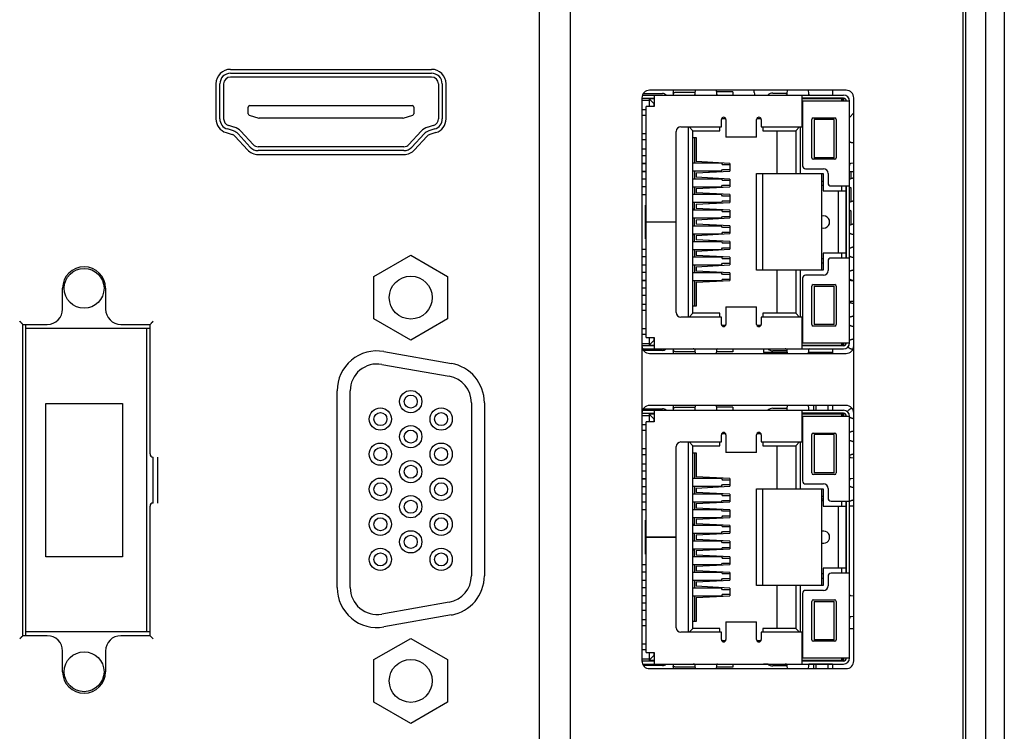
# Model space of a CAD drawing. Header units: millimetres. Extents: x 14 to 562, y 27 to 318.
# Tile 13 of 16: x 78 to 142, y 188 to 234. Entities that reach past the tile are written whole.
import ezdxf

# ---------------------------------------------------------------- set-up
doc = ezdxf.new("R2010")
doc.units = ezdxf.units.MM
doc.header["$LTSCALE"] = 32.67
doc.layers.add('00_COMPONENTS', color=7, linetype='CONTINUOUS')
doc.layers.add('MANIFOLD_SOLID_BREP_5066', color=7, linetype='CONTINUOUS')

msp = doc.modelspace()

# ---------------------------------------------------------------- linework, layer by layer
at = {"layer": '00_COMPONENTS', "color": 7}
for p, q in [((112.001, 101.283), (112.001, 291.034)), ((114.001, 291.034), (114.001, 101.283)), ((139.801, 104.659), (139.801, 287.659)), ((141.101, 104.659), (141.101, 287.659)), ((142.301, 287.659), (142.301, 105.859)), ((139.601, 272.159), (139.601, 120.159)), ((91.851, 230.834), (104.951, 230.834)), ((91.851, 230.584), (104.951, 230.584)), ((90.901, 229.884), (90.901, 227.613)), ((91.151, 227.613), (91.151, 229.884)), ((91.401, 229.884), (91.401, 227.613)), ((104.951, 230.334), (91.851, 230.334)), ((105.401, 229.884), (105.401, 227.613)), ((105.651, 229.884), (105.651, 227.613)), ((105.901, 227.613), (105.901, 229.884)), ((118.765, 229.259), (120.021, 229.259)), ((131.983, 229.471), (119.171, 229.471)), ((120.711, 229.471), (120.711, 229.159)), ((122.153, 229.332), (120.811, 229.332)), ((122.148, 229.27), (122.164, 229.471)), ((123.509, 229.471), (123.525, 229.27)), ((124.601, 229.359), (123.518, 229.359)), ((124.601, 229.359), (124.601, 229.159)), ((126.001, 229.334), (126.001, 229.463)), ((127.198, 229.284), (128.124, 229.284)), ((128.147, 229.27), (128.162, 229.471)), ((129.51, 229.471), (129.526, 229.27)), ((131.101, 229.471), (131.101, 229.159)), ((118.671, 228.971), (118.671, 192.261)), ((118.671, 228.959), (119.461, 228.959)), ((118.671, 228.814), (119.151, 228.814)), ((118.709, 229.159), (131.811, 229.159)), ((119.151, 228.909), (119.151, 228.409)), ((119.461, 228.909), (119.151, 228.909)), ((119.151, 228.909), (119.451, 228.609)), ((119.451, 228.609), (119.451, 228.409)), ((119.451, 228.609), (119.461, 228.609)), ((119.461, 229.159), (119.461, 228.409)), ((129.131, 227.089), (129.131, 229.159)), ((131.811, 228.959), (129.131, 228.959)), ((129.131, 228.934), (131.811, 228.934)), ((131.701, 228.909), (129.131, 228.909)), ((129.141, 228.759), (129.141, 224.554)), ((132.211, 228.759), (129.141, 228.759)), ((131.101, 228.959), (131.101, 228.934)), ((131.701, 228.759), (131.701, 228.909)), ((131.701, 228.909), (131.851, 228.759)), ((131.811, 228.934), (131.811, 228.799)), ((132.211, 213.009), (132.211, 228.759)), ((132.483, 192.261), (132.483, 228.971)), ((93.001, 227.942), (93.001, 228.369)), ((93.101, 228.469), (103.701, 228.469)), ((103.801, 228.369), (103.801, 227.942)), ((118.941, 228.2), (118.671, 228.2)), ((118.941, 213.359), (118.941, 228.409)), ((119.461, 228.409), (118.941, 228.409)), ((132.483, 227.996), (132.211, 227.705)), ((93.071, 227.847), (93.687, 227.653)), ((103.086, 227.649), (93.717, 227.649)), ((103.116, 227.653), (103.731, 227.847)), ((118.941, 227.834), (118.671, 227.834)), ((123.851, 227.089), (123.851, 227.559)), ((123.871, 227.634), (124.132, 227.634)), ((124.151, 227.559), (124.151, 226.409)), ((126.151, 226.409), (126.151, 227.559)), ((126.171, 227.634), (126.432, 227.634)), ((126.451, 227.559), (126.451, 227.089)), ((129.741, 225.069), (129.741, 227.569)), ((129.841, 227.669), (131.241, 227.669)), ((129.901, 227.569), (129.901, 225.069)), ((131.201, 227.569), (129.901, 227.569)), ((131.201, 225.069), (131.201, 227.569)), ((131.341, 227.569), (131.341, 225.069)), ((91.565, 226.707), (91.958, 226.583)), ((92.034, 226.822), (91.641, 226.946)), ((91.716, 227.184), (92.109, 227.06)), ((93.133, 225.761), (92.339, 226.627)), ((92.523, 226.796), (93.318, 225.93)), ((104.28, 226.796), (103.485, 225.93)), ((104.464, 226.627), (103.669, 225.761)), ((104.694, 227.06), (105.087, 227.184)), ((105.162, 226.946), (104.769, 226.822)), ((105.238, 226.707), (104.844, 226.583)), ((118.941, 226.634), (118.671, 226.634)), ((120.911, 220.894), (120.911, 226.789)), ((121.211, 227.089), (123.851, 227.089)), ((121.701, 214.679), (121.701, 227.089)), ((121.746, 227.089), (122.001, 226.834)), ((122.001, 214.934), (122.001, 226.834)), ((122.001, 226.834), (123.751, 226.834)), ((123.751, 226.834), (123.751, 227.089)), ((126.451, 227.089), (129.131, 227.089)), ((126.551, 227.089), (126.551, 226.834)), ((126.551, 226.834), (128.701, 226.834)), ((127.461, 226.834), (127.461, 224.034)), ((128.956, 227.089), (128.701, 226.834)), ((128.701, 226.834), (128.701, 224.034)), ((129.001, 227.089), (129.001, 224.034)), ((92.155, 226.458), (92.949, 225.592)), ((103.854, 225.592), (104.648, 226.458)), ((118.671, 226.267), (118.941, 226.267)), ((122.001, 226.384), (122.201, 226.384)), ((122.091, 226.384), (122.091, 224.709)), ((122.201, 226.384), (122.201, 224.818)), ((126.151, 226.409), (124.151, 226.409)), ((132.323, 226.072), (132.483, 226.059)), ((103.153, 225.784), (93.649, 225.784)), ((103.153, 225.534), (93.649, 225.534)), ((118.671, 225.654), (118.941, 225.654)), ((93.543, 225.284), (93.535, 225.291)), ((93.649, 225.284), (103.153, 225.284)), ((118.941, 225.194), (118.671, 225.194)), ((123.856, 224.709), (122.001, 224.709)), ((124.401, 224.704), (122.201, 224.818)), ((123.061, 224.709), (123.061, 224.774)), ((123.361, 224.758), (123.361, 224.709)), ((123.856, 224.709), (123.921, 224.609)), ((124.401, 224.704), (124.401, 224.203)), ((131.241, 224.969), (129.841, 224.969)), ((131.201, 225.069), (129.901, 225.069)), ((132.483, 224.708), (132.323, 224.695)), ((118.671, 224.694), (118.941, 224.694)), ((118.941, 224.689), (118.671, 224.689)), ((118.671, 224.189), (118.941, 224.189)), ((118.671, 224.179), (118.941, 224.179)), ((122.001, 224.209), (123.856, 224.209)), ((122.091, 224.209), (122.091, 223.679)), ((122.201, 224.089), (124.401, 224.203)), ((122.201, 224.089), (122.201, 223.798)), ((123.061, 224.133), (123.061, 224.209)), ((123.361, 224.209), (123.361, 224.149)), ((123.856, 224.209), (123.921, 224.309)), ((124.401, 224.609), (123.921, 224.609)), ((123.921, 224.309), (124.401, 224.309)), ((129.341, 224.354), (130.511, 224.354)), ((132.483, 224.159), (132.211, 224.159)), ((132.301, 224.159), (132.301, 223.7)), ((118.941, 223.679), (118.671, 223.679)), ((123.856, 223.679), (122.001, 223.679)), ((124.401, 223.684), (122.201, 223.798)), ((123.061, 223.679), (123.061, 223.754)), ((123.361, 223.738), (123.361, 223.679)), ((123.856, 223.679), (123.921, 223.579)), ((124.401, 223.579), (123.921, 223.579)), ((124.401, 223.684), (124.401, 223.183)), ((126.151, 217.734), (126.151, 224.034)), ((126.151, 224.034), (130.501, 224.034)), ((126.551, 217.734), (126.551, 224.034)), ((130.401, 217.734), (130.401, 224.034)), ((130.401, 223.549), (130.501, 223.549)), ((130.501, 224.034), (130.501, 222.914)), ((130.811, 224.054), (130.811, 223.434)), ((118.941, 223.164), (118.671, 223.164)), ((122.001, 223.179), (123.856, 223.179)), ((122.091, 223.179), (122.091, 222.669)), ((122.201, 223.069), (124.401, 223.183)), ((122.201, 223.069), (122.201, 222.778)), ((124.401, 222.664), (122.201, 222.778)), ((123.061, 223.113), (123.061, 223.179)), ((123.361, 223.179), (123.361, 223.129)), ((123.856, 223.179), (123.921, 223.279)), ((123.921, 223.279), (124.401, 223.279)), ((130.401, 223.284), (130.501, 223.284)), ((130.501, 222.914), (132.001, 222.914)), ((131.011, 223.234), (132.211, 223.234)), ((131.501, 218.854), (131.501, 222.914)), ((131.701, 222.914), (131.701, 223.234)), ((132.001, 218.534), (132.001, 223.234)), ((132.001, 222.834), (132.011, 222.834)), ((132.011, 218.534), (132.011, 223.234)), ((132.301, 223.118), (132.301, 222.2)), ((118.671, 222.684), (118.941, 222.684)), ((123.856, 222.669), (122.001, 222.669)), ((122.001, 222.169), (123.856, 222.169)), ((122.091, 221.649), (122.091, 222.169)), ((122.201, 222.049), (124.401, 222.163)), ((123.061, 222.669), (123.061, 222.734)), ((123.061, 222.093), (123.061, 222.169)), ((123.361, 222.718), (123.361, 222.669)), ((123.361, 222.169), (123.361, 222.109)), ((123.921, 222.569), (123.856, 222.669)), ((123.921, 222.269), (123.856, 222.169)), ((124.401, 222.569), (123.921, 222.569)), ((123.921, 222.269), (124.401, 222.269)), ((124.401, 222.664), (124.401, 222.163)), ((118.901, 219.784), (118.901, 221.984)), ((118.941, 221.984), (118.901, 221.984)), ((122.001, 221.734), (122.091, 221.734)), ((123.856, 221.649), (122.001, 221.649)), ((122.201, 222.049), (122.201, 221.758)), ((124.401, 221.644), (122.201, 221.758)), ((123.061, 221.649), (123.061, 221.714)), ((123.361, 221.698), (123.361, 221.649)), ((123.856, 221.649), (123.921, 221.549)), ((124.401, 221.549), (123.921, 221.549)), ((124.401, 221.644), (124.401, 221.143)), ((132.001, 221.574), (132.011, 221.574)), ((132.301, 221.618), (132.301, 220.7)), ((118.941, 220.894), (120.911, 220.894)), ((120.911, 220.874), (118.941, 220.874)), ((119.141, 220.874), (119.141, 220.892)), ((119.151, 220.894), (119.151, 220.874)), ((119.451, 220.894), (119.451, 220.874)), ((120.911, 214.979), (120.911, 220.874)), ((122.001, 221.149), (123.856, 221.149)), ((122.091, 220.619), (122.091, 221.149)), ((122.201, 221.029), (124.401, 221.143)), ((122.201, 221.029), (122.201, 220.738)), ((123.061, 221.073), (123.061, 221.149)), ((123.361, 221.149), (123.361, 221.089)), ((123.856, 221.149), (123.921, 221.249)), ((123.921, 221.249), (124.401, 221.249)), ((123.856, 220.619), (122.001, 220.619)), ((124.401, 220.624), (122.201, 220.738)), ((123.061, 220.619), (123.061, 220.694)), ((123.361, 220.678), (123.361, 220.619)), ((123.921, 220.519), (123.856, 220.619)), ((123.921, 220.219), (123.856, 220.119)), ((124.401, 220.519), (123.921, 220.519)), ((123.921, 220.219), (124.401, 220.219)), ((124.401, 220.624), (124.401, 220.123)), ((132.225, 220.668), (132.211, 220.661)), ((118.901, 219.784), (118.941, 219.784)), ((122.001, 220.119), (123.856, 220.119)), ((122.091, 220.034), (122.001, 220.034)), ((123.856, 219.599), (122.001, 219.599)), ((122.091, 219.599), (122.091, 220.119)), ((122.201, 220.009), (124.401, 220.123)), ((122.201, 220.009), (122.201, 219.718)), ((124.401, 219.604), (122.201, 219.718)), ((123.061, 220.053), (123.061, 220.119)), ((123.061, 219.599), (123.061, 219.674)), ((123.361, 220.119), (123.361, 220.069)), ((123.361, 219.658), (123.361, 219.599)), ((123.856, 219.599), (123.921, 219.499)), ((124.401, 219.604), (124.401, 219.103)), ((118.941, 219.084), (118.671, 219.084)), ((122.001, 219.099), (123.856, 219.099)), ((122.091, 219.099), (122.091, 218.589)), ((122.201, 218.989), (124.401, 219.103)), ((122.201, 218.989), (122.201, 218.698)), ((123.061, 219.033), (123.061, 219.099)), ((123.361, 219.099), (123.361, 219.049)), ((123.856, 219.099), (123.921, 219.199)), ((124.401, 219.499), (123.921, 219.499)), ((123.921, 219.199), (124.401, 219.199)), ((132.011, 218.934), (132.001, 218.934)), ((118.941, 218.604), (118.671, 218.604)), ((123.856, 218.589), (122.001, 218.589)), ((124.401, 218.584), (122.201, 218.698)), ((123.061, 218.589), (123.061, 218.654)), ((123.361, 218.638), (123.361, 218.589)), ((123.856, 218.589), (123.921, 218.489)), ((124.401, 218.489), (123.921, 218.489)), ((124.401, 218.584), (124.401, 218.083)), ((130.501, 218.484), (130.401, 218.484)), ((132.001, 218.854), (130.501, 218.854)), ((130.501, 218.854), (130.501, 217.734)), ((130.811, 218.334), (130.811, 217.714)), ((132.211, 218.534), (131.011, 218.534)), ((131.701, 218.534), (131.701, 218.854)), ((118.671, 218.089), (118.941, 218.089)), ((122.001, 218.089), (123.856, 218.089)), ((122.091, 218.089), (122.091, 217.559)), ((122.201, 217.969), (124.401, 218.083)), ((122.201, 217.969), (122.201, 217.678)), ((124.401, 217.564), (122.201, 217.678)), ((123.061, 218.013), (123.061, 218.089)), ((123.361, 218.089), (123.361, 218.029)), ((123.856, 218.089), (123.921, 218.189)), ((123.921, 218.189), (124.401, 218.189)), ((130.501, 217.734), (126.151, 217.734)), ((127.461, 217.734), (127.461, 214.934)), ((128.701, 217.734), (128.701, 214.934)), ((129.001, 217.734), (129.001, 214.679)), ((130.401, 218.219), (130.501, 218.219)), ((118.941, 217.589), (118.671, 217.589)), ((118.941, 217.579), (118.671, 217.579)), ((118.671, 217.079), (118.941, 217.079)), ((118.671, 217.074), (118.941, 217.074)), ((123.856, 217.559), (122.001, 217.559)), ((122.001, 217.059), (123.856, 217.059)), ((122.091, 217.059), (122.091, 215.384)), ((122.201, 216.949), (124.401, 217.063)), ((123.061, 217.559), (123.061, 217.634)), ((123.061, 216.993), (123.061, 217.059)), ((123.361, 217.618), (123.361, 217.559)), ((123.361, 217.059), (123.361, 217.009)), ((123.921, 217.459), (123.856, 217.559)), ((123.921, 217.159), (123.856, 217.059)), ((124.401, 217.459), (123.921, 217.459)), ((123.921, 217.159), (124.401, 217.159)), ((124.401, 217.564), (124.401, 217.063)), ((129.141, 217.214), (129.141, 213.009)), ((130.511, 217.414), (129.341, 217.414)), ((132.323, 217.072), (132.483, 217.059)), ((132.36, 217.099), (132.381, 217.094)), ((80.901, 215.209), (80.901, 216.559)), ((83.701, 216.559), (83.701, 215.209)), ((118.941, 216.574), (118.671, 216.574)), ((122.201, 216.949), (122.201, 215.384)), ((129.741, 214.199), (129.741, 216.699)), ((129.841, 216.799), (131.241, 216.799)), ((129.901, 216.699), (131.201, 216.699)), ((129.901, 216.699), (129.901, 214.199)), ((131.201, 214.199), (131.201, 216.699)), ((131.341, 216.699), (131.341, 214.199)), ((118.671, 216.114), (118.941, 216.114)), ((118.941, 215.5), (118.671, 215.5)), ((118.671, 215.134), (118.941, 215.134)), ((122.201, 215.384), (122.001, 215.384)), ((124.151, 215.361), (124.151, 214.208)), ((124.151, 215.361), (126.151, 215.361)), ((126.151, 214.208), (126.151, 215.361)), ((132.483, 215.708), (132.323, 215.695)), ((123.851, 214.679), (121.211, 214.679)), ((121.746, 214.679), (122.001, 214.934)), ((123.751, 214.934), (122.001, 214.934)), ((123.751, 214.679), (123.751, 214.934)), ((123.851, 214.208), (123.851, 214.679)), ((126.451, 214.679), (126.451, 214.208)), ((129.131, 214.679), (126.451, 214.679)), ((126.551, 214.934), (126.551, 214.679)), ((128.701, 214.934), (126.551, 214.934)), ((128.956, 214.679), (128.701, 214.934)), ((129.131, 212.609), (129.131, 214.679)), ((78.301, 214.209), (78.101, 214.409)), ((78.301, 193.909), (78.301, 214.209)), ((78.301, 214.209), (79.901, 214.209)), ((78.501, 193.909), (78.501, 214.209)), ((78.501, 213.959), (86.601, 213.959)), ((84.701, 214.209), (86.601, 214.209)), ((86.401, 194.159), (86.401, 213.959)), ((86.601, 214.209), (86.801, 214.409)), ((86.601, 205.759), (86.601, 214.209)), ((86.683, 214.29), (86.705, 214.312)), ((118.671, 213.934), (118.941, 213.934)), ((124.132, 214.134), (123.871, 214.134)), ((126.432, 214.134), (126.171, 214.134)), ((131.241, 214.099), (129.841, 214.099)), ((131.201, 214.199), (129.901, 214.199)), ((118.671, 213.567), (118.941, 213.567)), ((118.941, 213.359), (119.461, 213.359)), ((119.151, 213.359), (119.151, 212.859)), ((119.151, 212.859), (119.451, 213.159)), ((119.451, 213.359), (119.451, 213.159)), ((119.451, 213.159), (119.461, 213.159)), ((119.461, 213.359), (119.461, 212.609)), ((118.671, 212.954), (119.151, 212.954)), ((119.461, 212.809), (118.671, 212.809)), ((118.717, 212.609), (131.811, 212.609)), ((120.021, 212.509), (118.776, 212.509)), ((119.151, 212.859), (119.461, 212.859)), ((120.711, 212.609), (120.711, 212.311)), ((124.601, 212.609), (124.601, 212.409)), ((126.601, 212.609), (126.601, 212.369)), ((129.131, 212.859), (131.701, 212.859)), ((129.131, 212.834), (131.811, 212.834)), ((131.811, 212.809), (129.131, 212.809)), ((129.141, 213.009), (132.211, 213.009)), ((131.101, 212.834), (131.101, 212.809)), ((131.101, 212.609), (131.101, 212.311)), ((131.701, 212.859), (131.851, 213.009)), ((131.701, 212.859), (131.701, 213.009)), ((131.811, 212.969), (131.811, 212.834)), ((101.853, 212.434), (106.253, 211.658)), ((119.171, 212.311), (131.983, 212.311)), ((120.811, 212.435), (122.153, 212.435)), ((122.163, 212.311), (122.148, 212.497)), ((123.525, 212.497), (123.51, 212.311)), ((124.601, 212.409), (123.518, 212.409)), ((128.158, 212.369), (126.601, 212.369)), ((128.124, 212.484), (127.198, 212.484)), ((128.163, 212.311), (128.148, 212.497)), ((129.525, 212.497), (129.51, 212.311)), ((131.101, 212.369), (129.515, 212.369)), ((129.851, 212.369), (129.851, 212.311)), ((130.026, 212.311), (130.026, 212.369)), ((130.826, 212.311), (130.826, 212.369)), ((98.801, 197.044), (98.801, 209.874)), ((79.801, 199.059), (79.801, 209.059)), ((79.801, 209.059), (84.801, 209.059)), ((84.801, 209.059), (84.801, 199.059)), ((108.401, 209.098), (108.401, 197.819)), ((118.765, 208.709), (120.021, 208.709)), ((131.983, 208.921), (119.171, 208.921)), ((120.711, 208.921), (120.711, 208.609)), ((122.153, 208.782), (120.811, 208.782)), ((122.148, 208.72), (122.164, 208.921)), ((123.509, 208.921), (123.525, 208.72)), ((124.601, 208.809), (123.518, 208.809)), ((124.601, 208.809), (124.601, 208.609)), ((127.198, 208.734), (128.124, 208.734)), ((128.147, 208.72), (128.162, 208.921)), ((129.51, 208.921), (129.526, 208.72)), ((129.851, 208.921), (129.851, 208.609)), ((130.026, 208.609), (130.026, 208.921)), ((130.826, 208.609), (130.826, 208.921)), ((131.101, 208.921), (131.101, 208.609)), ((132.379, 208.723), (132.362, 208.718)), ((118.671, 208.409), (119.461, 208.409)), ((118.671, 208.264), (119.151, 208.264)), ((118.71, 208.609), (131.811, 208.609)), ((119.461, 208.359), (119.151, 208.359)), ((119.151, 208.359), (119.151, 207.859)), ((119.151, 208.359), (119.451, 208.059)), ((119.451, 208.059), (119.461, 208.059)), ((119.451, 208.059), (119.451, 207.859)), ((119.461, 208.609), (119.461, 207.859)), ((129.131, 206.539), (129.131, 208.609)), ((131.811, 208.409), (129.131, 208.409)), ((129.131, 208.384), (131.811, 208.384)), ((131.701, 208.359), (129.131, 208.359)), ((132.211, 208.209), (129.141, 208.209)), ((129.141, 208.209), (129.141, 204.004)), ((129.851, 208.409), (129.851, 208.384)), ((130.026, 208.384), (130.026, 208.409)), ((130.826, 208.384), (130.826, 208.409)), ((131.101, 208.409), (131.101, 208.384)), ((131.701, 208.209), (131.701, 208.359)), ((131.701, 208.359), (131.851, 208.209)), ((131.811, 208.384), (131.811, 208.249)), ((132.211, 192.459), (132.211, 208.209)), ((118.941, 207.65), (118.671, 207.65)), ((119.461, 207.859), (118.941, 207.859)), ((118.941, 192.809), (118.941, 207.859)), ((118.941, 207.284), (118.671, 207.284)), ((123.851, 206.539), (123.851, 207.009)), ((123.871, 207.084), (124.132, 207.084)), ((124.151, 207.009), (124.151, 205.859)), ((126.151, 205.859), (126.151, 207.009)), ((126.171, 207.084), (126.432, 207.084)), ((126.451, 207.009), (126.451, 206.539)), ((129.741, 204.519), (129.741, 207.019)), ((129.841, 207.119), (131.241, 207.119)), ((131.201, 207.019), (129.901, 207.019)), ((129.901, 207.019), (129.901, 204.519)), ((131.201, 204.519), (131.201, 207.019)), ((131.341, 207.019), (131.341, 204.519)), ((118.941, 206.084), (118.671, 206.084)), ((120.911, 200.344), (120.911, 206.239)), ((121.211, 206.539), (123.851, 206.539)), ((121.701, 194.129), (121.701, 206.539)), ((121.746, 206.539), (122.001, 206.284)), ((122.001, 206.284), (123.751, 206.284)), ((122.001, 194.384), (122.001, 206.284)), ((123.751, 206.284), (123.751, 206.539)), ((126.451, 206.539), (129.131, 206.539)), ((126.551, 206.539), (126.551, 206.284)), ((126.551, 206.284), (128.701, 206.284)), ((127.461, 206.284), (127.461, 203.484)), ((128.956, 206.539), (128.701, 206.284)), ((128.701, 206.284), (128.701, 203.484)), ((129.001, 206.539), (129.001, 203.484)), ((86.801, 202.559), (86.801, 205.559)), ((87.091, 205.559), (87.091, 202.559)), ((118.671, 205.717), (118.941, 205.717)), ((122.001, 205.834), (122.201, 205.834)), ((122.091, 205.834), (122.091, 204.159)), ((122.201, 205.834), (122.201, 204.268)), ((126.151, 205.859), (124.151, 205.859)), ((132.323, 205.522), (132.483, 205.509)), ((118.671, 205.104), (118.941, 205.104)), ((118.941, 204.644), (118.671, 204.644)), ((123.856, 204.159), (122.001, 204.159)), ((124.401, 204.154), (122.201, 204.268)), ((123.061, 204.159), (123.061, 204.224)), ((123.361, 204.208), (123.361, 204.159)), ((123.856, 204.159), (123.921, 204.059)), ((131.241, 204.419), (129.841, 204.419)), ((131.201, 204.519), (129.901, 204.519)), ((132.483, 204.158), (132.323, 204.145)), ((118.671, 204.144), (118.941, 204.144)), ((118.941, 204.139), (118.671, 204.139)), ((118.671, 203.639), (118.941, 203.639)), ((118.671, 203.629), (118.941, 203.629)), ((122.001, 203.659), (123.856, 203.659)), ((122.091, 203.659), (122.091, 203.129)), ((122.201, 203.539), (124.401, 203.653)), ((122.201, 203.539), (122.201, 203.248)), ((123.061, 203.583), (123.061, 203.659)), ((123.361, 203.659), (123.361, 203.599)), ((123.856, 203.659), (123.921, 203.759)), ((124.401, 204.059), (123.921, 204.059)), ((123.921, 203.759), (124.401, 203.759)), ((124.401, 204.154), (124.401, 203.653)), ((129.341, 203.804), (130.511, 203.804)), ((118.941, 203.129), (118.671, 203.129)), ((123.856, 203.129), (122.001, 203.129)), ((124.401, 203.134), (122.201, 203.248)), ((123.061, 203.129), (123.061, 203.204)), ((123.361, 203.188), (123.361, 203.129)), ((123.856, 203.129), (123.921, 203.029)), ((124.401, 203.029), (123.921, 203.029)), ((124.401, 203.134), (124.401, 202.633)), ((126.151, 203.484), (130.501, 203.484)), ((126.151, 197.184), (126.151, 203.484)), ((126.551, 197.184), (126.551, 203.484)), ((130.401, 197.184), (130.401, 203.484)), ((130.401, 202.999), (130.501, 202.999)), ((130.501, 203.484), (130.501, 202.364)), ((130.811, 203.504), (130.811, 202.884)), ((86.601, 193.909), (86.601, 202.359)), ((118.941, 202.614), (118.671, 202.614)), ((122.001, 202.629), (123.856, 202.629)), ((122.091, 202.629), (122.091, 202.119)), ((122.201, 202.519), (124.401, 202.633)), ((122.201, 202.519), (122.201, 202.228)), ((123.061, 202.563), (123.061, 202.629)), ((123.361, 202.629), (123.361, 202.579)), ((123.856, 202.629), (123.921, 202.729)), ((123.921, 202.729), (124.401, 202.729)), ((130.501, 202.809), (130.401, 202.809)), ((130.401, 202.734), (130.501, 202.734)), ((130.501, 202.364), (132.001, 202.364)), ((131.011, 202.684), (132.211, 202.684)), ((131.501, 198.304), (131.501, 202.364)), ((131.701, 202.364), (131.701, 202.684)), ((132.001, 197.984), (132.001, 202.684)), ((132.001, 202.284), (132.011, 202.284)), ((132.011, 197.984), (132.011, 202.684)), ((132.483, 202.359), (132.211, 202.359)), ((118.671, 202.134), (118.941, 202.134)), ((123.856, 202.119), (122.001, 202.119)), ((122.001, 201.619), (123.856, 201.619)), ((122.091, 201.099), (122.091, 201.619)), ((124.401, 202.114), (122.201, 202.228)), ((122.201, 201.499), (124.401, 201.613)), ((123.061, 202.119), (123.061, 202.184)), ((123.061, 201.543), (123.061, 201.619)), ((123.361, 202.168), (123.361, 202.119)), ((123.361, 201.619), (123.361, 201.559)), ((123.921, 202.019), (123.856, 202.119)), ((123.921, 201.719), (123.856, 201.619)), ((124.401, 202.019), (123.921, 202.019)), ((123.921, 201.719), (124.401, 201.719)), ((124.401, 202.114), (124.401, 201.613)), ((118.941, 201.434), (118.901, 201.434)), ((118.901, 199.234), (118.901, 201.434)), ((122.001, 201.184), (122.091, 201.184)), ((123.856, 201.099), (122.001, 201.099)), ((122.201, 201.499), (122.201, 201.208)), ((124.401, 201.094), (122.201, 201.208)), ((123.061, 201.099), (123.061, 201.164)), ((123.361, 201.148), (123.361, 201.099)), ((123.856, 201.099), (123.921, 200.999)), ((124.401, 200.999), (123.921, 200.999)), ((124.401, 201.094), (124.401, 200.593)), ((132.001, 201.024), (132.011, 201.024)), ((118.941, 200.344), (120.911, 200.344)), ((120.911, 200.324), (118.941, 200.324)), ((119.141, 200.324), (119.141, 200.342)), ((119.151, 200.344), (119.151, 200.324)), ((119.451, 200.344), (119.451, 200.324)), ((120.911, 194.429), (120.911, 200.324)), ((122.001, 200.599), (123.856, 200.599)), ((122.091, 200.069), (122.091, 200.599)), ((122.201, 200.479), (124.401, 200.593)), ((122.201, 200.479), (122.201, 200.188)), ((123.061, 200.523), (123.061, 200.599)), ((123.361, 200.599), (123.361, 200.539)), ((123.856, 200.599), (123.921, 200.699)), ((123.921, 200.699), (124.401, 200.699)), ((123.856, 200.069), (122.001, 200.069)), ((124.401, 200.074), (122.201, 200.188)), ((123.061, 200.069), (123.061, 200.144)), ((123.361, 200.128), (123.361, 200.069)), ((123.921, 199.969), (123.856, 200.069)), ((123.921, 199.669), (123.856, 199.569)), ((124.401, 199.969), (123.921, 199.969)), ((123.921, 199.669), (124.401, 199.669)), ((124.401, 200.074), (124.401, 199.573)), ((84.801, 199.059), (79.801, 199.059)), ((118.901, 199.234), (118.941, 199.234)), ((122.001, 199.569), (123.856, 199.569)), ((122.091, 199.484), (122.001, 199.484)), ((123.856, 199.049), (122.001, 199.049)), ((122.091, 199.049), (122.091, 199.569)), ((122.201, 199.459), (124.401, 199.573)), ((122.201, 199.459), (122.201, 199.168)), ((124.401, 199.054), (122.201, 199.168)), ((123.061, 199.503), (123.061, 199.569)), ((123.061, 199.049), (123.061, 199.124)), ((123.361, 199.569), (123.361, 199.519)), ((123.361, 199.108), (123.361, 199.049)), ((123.856, 199.049), (123.921, 198.949)), ((124.401, 199.054), (124.401, 198.553)), ((118.941, 198.534), (118.671, 198.534)), ((122.001, 198.549), (123.856, 198.549)), ((122.091, 198.549), (122.091, 198.039)), ((122.201, 198.439), (124.401, 198.553)), ((122.201, 198.439), (122.201, 198.148)), ((123.061, 198.483), (123.061, 198.549)), ((123.361, 198.549), (123.361, 198.499)), ((123.856, 198.549), (123.921, 198.649)), ((124.401, 198.949), (123.921, 198.949)), ((123.921, 198.649), (124.401, 198.649)), ((132.011, 198.384), (132.001, 198.384)), ((118.941, 198.054), (118.671, 198.054)), ((123.856, 198.039), (122.001, 198.039)), ((124.401, 198.034), (122.201, 198.148)), ((123.061, 198.039), (123.061, 198.104)), ((123.361, 198.088), (123.361, 198.039)), ((123.856, 198.039), (123.921, 197.939)), ((124.401, 197.939), (123.921, 197.939)), ((124.401, 198.034), (124.401, 197.533)), ((130.501, 197.934), (130.401, 197.934)), ((132.001, 198.304), (130.501, 198.304)), ((130.501, 198.304), (130.501, 197.184)), ((130.811, 197.784), (130.811, 197.164)), ((132.211, 197.984), (131.011, 197.984)), ((131.701, 197.984), (131.701, 198.304)), ((118.671, 197.539), (118.941, 197.539)), ((122.001, 197.539), (123.856, 197.539)), ((122.091, 197.539), (122.091, 197.009)), ((122.201, 197.419), (124.401, 197.533)), ((122.201, 197.419), (122.201, 197.128)), ((124.401, 197.014), (122.201, 197.128)), ((123.061, 197.463), (123.061, 197.539)), ((123.361, 197.539), (123.361, 197.479)), ((123.856, 197.539), (123.921, 197.639)), ((123.921, 197.639), (124.401, 197.639)), ((130.501, 197.184), (126.151, 197.184)), ((127.461, 197.184), (127.461, 194.384)), ((128.701, 197.184), (128.701, 194.384)), ((129.001, 197.184), (129.001, 194.129)), ((130.401, 197.669), (130.501, 197.669)), ((118.941, 197.039), (118.671, 197.039)), ((118.941, 197.029), (118.671, 197.029)), ((118.671, 196.529), (118.941, 196.529)), ((118.671, 196.524), (118.941, 196.524)), ((123.856, 197.009), (122.001, 197.009)), ((122.001, 196.509), (123.856, 196.509)), ((122.091, 196.509), (122.091, 194.834)), ((122.201, 196.399), (124.401, 196.513)), ((123.061, 197.009), (123.061, 197.084)), ((123.061, 196.443), (123.061, 196.509)), ((123.361, 197.068), (123.361, 197.009)), ((123.361, 196.509), (123.361, 196.459)), ((123.921, 196.909), (123.856, 197.009)), ((123.921, 196.609), (123.856, 196.509)), ((124.401, 196.909), (123.921, 196.909)), ((123.921, 196.609), (124.401, 196.609)), ((124.401, 197.014), (124.401, 196.513)), ((129.141, 196.664), (129.141, 192.459)), ((130.511, 196.864), (129.341, 196.864)), ((132.323, 196.522), (132.483, 196.509)), ((118.941, 196.024), (118.671, 196.024)), ((122.201, 196.399), (122.201, 194.834)), ((129.741, 193.649), (129.741, 196.149)), ((129.841, 196.249), (131.241, 196.249)), ((129.901, 196.149), (131.201, 196.149)), ((129.901, 196.149), (129.901, 193.649)), ((131.201, 193.649), (131.201, 196.149)), ((131.341, 196.149), (131.341, 193.649)), ((106.253, 195.259), (101.853, 194.483)), ((118.671, 195.564), (118.941, 195.564)), ((118.941, 194.95), (118.671, 194.95)), ((118.671, 194.584), (118.941, 194.584)), ((122.201, 194.834), (122.001, 194.834)), ((124.151, 194.811), (126.151, 194.811)), ((124.151, 194.811), (124.151, 193.658)), ((126.151, 193.658), (126.151, 194.811)), ((132.483, 195.158), (132.323, 195.145)), ((78.301, 193.909), (78.101, 193.709)), ((79.901, 193.909), (78.301, 193.909)), ((86.601, 194.159), (78.501, 194.159)), ((86.601, 193.909), (84.701, 193.909)), ((86.801, 193.709), (86.601, 193.909)), ((123.851, 194.129), (121.211, 194.129)), ((121.746, 194.129), (122.001, 194.384)), ((123.751, 194.384), (122.001, 194.384)), ((123.751, 194.129), (123.751, 194.384)), ((123.851, 193.658), (123.851, 194.129)), ((129.131, 194.129), (126.451, 194.129)), ((126.451, 194.129), (126.451, 193.658)), ((128.701, 194.384), (126.551, 194.384)), ((126.551, 194.384), (126.551, 194.129)), ((128.956, 194.129), (128.701, 194.384)), ((129.131, 192.059), (129.131, 194.129)), ((132.483, 194.359), (132.211, 194.359)), ((86.646, 193.864), (86.631, 193.879)), ((118.671, 193.384), (118.941, 193.384)), ((124.132, 193.584), (123.871, 193.584)), ((126.432, 193.584), (126.171, 193.584)), ((131.241, 193.549), (129.841, 193.549)), ((131.201, 193.649), (129.901, 193.649)), ((80.901, 191.559), (80.901, 192.909)), ((83.701, 192.909), (83.701, 191.559)), ((118.671, 193.017), (118.941, 193.017)), ((118.941, 192.809), (119.461, 192.809)), ((119.151, 192.809), (119.151, 192.309)), ((119.151, 192.309), (119.451, 192.609)), ((119.451, 192.809), (119.451, 192.609)), ((119.451, 192.609), (119.461, 192.609)), ((119.461, 192.809), (119.461, 192.059)), ((118.671, 192.404), (119.151, 192.404)), ((119.461, 192.259), (118.671, 192.259)), ((118.716, 192.059), (131.811, 192.059)), ((120.021, 191.959), (118.775, 191.959)), ((119.151, 192.309), (119.461, 192.309)), ((120.711, 192.059), (120.711, 191.761)), ((124.601, 192.059), (124.601, 191.859)), ((126.894, 192.049), (126.601, 192.049)), ((129.131, 192.309), (131.701, 192.309)), ((129.131, 192.284), (131.811, 192.284)), ((131.811, 192.259), (129.131, 192.259)), ((129.141, 192.459), (132.211, 192.459)), ((131.101, 192.049), (129.578, 192.049)), ((129.851, 192.049), (129.851, 191.761)), ((130.026, 191.761), (130.026, 192.049)), ((130.826, 191.761), (130.826, 192.049)), ((131.101, 192.284), (131.101, 192.259)), ((131.101, 192.059), (131.101, 191.761)), ((131.701, 192.309), (131.851, 192.459)), ((131.701, 192.309), (131.701, 192.459)), ((131.811, 192.419), (131.811, 192.284)), ((119.171, 191.761), (131.983, 191.761)), ((120.811, 191.885), (122.153, 191.885)), ((122.163, 191.761), (122.148, 191.947)), ((123.525, 191.947), (123.51, 191.761)), ((124.601, 191.859), (123.518, 191.859)), ((128.124, 191.934), (127.198, 191.934)), ((128.163, 191.761), (128.148, 191.947)), ((129.525, 191.947), (129.51, 191.761))]:
    msp.add_line(p, q, dxfattribs=at)
for points in [[(132.303, 223.7), (132.284, 223.694), (132.266, 223.686), (132.247, 223.678), (132.229, 223.67), (132.211, 223.661)], [(132.409, 223.73), (132.386, 223.725), (132.364, 223.719), (132.343, 223.713), (132.323, 223.707), (132.303, 223.7)], [(132.483, 223.747), (132.458, 223.742), (132.433, 223.736), (132.409, 223.73)], [(132.211, 223.157), (132.221, 223.151), (132.238, 223.143), (132.256, 223.135), (132.273, 223.128), (132.29, 223.121), (132.301, 223.118)], [(132.316, 222.205), (132.297, 222.198), (132.279, 222.191), (132.26, 222.184), (132.242, 222.176), (132.224, 222.167), (132.211, 222.161)], [(132.483, 222.247), (132.476, 222.246), (132.45, 222.24), (132.425, 222.234), (132.401, 222.229), (132.378, 222.223), (132.357, 222.217), (132.336, 222.211), (132.316, 222.205)], [(132.211, 221.657), (132.224, 221.65), (132.242, 221.641), (132.26, 221.633), (132.278, 221.626), (132.297, 221.619), (132.301, 221.618)], [(132.319, 220.705), (132.299, 220.699), (132.28, 220.692), (132.261, 220.685), (132.243, 220.677), (132.225, 220.668)], [(132.483, 220.747), (132.458, 220.742), (132.431, 220.736), (132.407, 220.73), (132.383, 220.724), (132.361, 220.718), (132.339, 220.712), (132.319, 220.705)], [(132.211, 220.156), (132.229, 220.147), (132.247, 220.139)], [(132.247, 220.139), (132.266, 220.131), (132.285, 220.123), (132.304, 220.117), (132.324, 220.11), (132.344, 220.104), (132.366, 220.098), (132.388, 220.092)], [(132.388, 220.092), (132.412, 220.086), (132.436, 220.08), (132.462, 220.075), (132.483, 220.07)], [(132.483, 219.247), (132.481, 219.247), (132.455, 219.241), (132.431, 219.236), (132.407, 219.23), (132.384, 219.224), (132.363, 219.218), (132.342, 219.213), (132.322, 219.206), (132.302, 219.2), (132.284, 219.193), (132.265, 219.186), (132.247, 219.178), (132.228, 219.17), (132.211, 219.161)], [(132.211, 218.657), (132.218, 218.653), (132.235, 218.644), (132.252, 218.637), (132.269, 218.629), (132.287, 218.623), (132.304, 218.617), (132.322, 218.611), (132.341, 218.605), (132.36, 218.599), (132.381, 218.594), (132.401, 218.589), (132.423, 218.583), (132.445, 218.578), (132.469, 218.573), (132.483, 218.57)], [(132.483, 217.747), (132.477, 217.746), (132.453, 217.741), (132.429, 217.735), (132.407, 217.73), (132.386, 217.725), (132.365, 217.719), (132.345, 217.714), (132.326, 217.708), (132.307, 217.702), (132.289, 217.695), (132.272, 217.689), (132.254, 217.682), (132.237, 217.674), (132.22, 217.665), (132.211, 217.661)], [(132.216, 217.154), (132.227, 217.148), (132.245, 217.139)], [(132.245, 217.139), (132.264, 217.132), (132.282, 217.124), (132.301, 217.118)], [(132.301, 217.118), (132.32, 217.111), (132.339, 217.105), (132.36, 217.099)], [(132.381, 217.094), (132.403, 217.088), (132.426, 217.083), (132.45, 217.077), (132.476, 217.072), (132.483, 217.07)], [(132.223, 215.65), (132.239, 215.642), (132.257, 215.634)], [(132.257, 215.634), (132.275, 215.627), (132.293, 215.62), (132.311, 215.614), (132.33, 215.608), (132.35, 215.602), (132.37, 215.597), (132.392, 215.591), (132.414, 215.586), (132.437, 215.58), (132.461, 215.575), (132.483, 215.57)], [(132.483, 214.747), (132.459, 214.742), (132.435, 214.737), (132.412, 214.731), (132.39, 214.726), (132.369, 214.72), (132.349, 214.715), (132.329, 214.709), (132.31, 214.703), (132.292, 214.696), (132.274, 214.69), (132.256, 214.682), (132.238, 214.674), (132.221, 214.666), (132.211, 214.661)], [(78.253, 214.257), (78.228, 214.283), (78.199, 214.311), (78.168, 214.341), (78.135, 214.373), (78.101, 214.409)], [(78.301, 214.209), (78.298, 214.213), (78.289, 214.222), (78.274, 214.236)], [(86.601, 214.209), (86.603, 214.211), (86.609, 214.217), (86.618, 214.226)], [(86.631, 214.238), (86.646, 214.253), (86.664, 214.271)], [(86.728, 214.335), (86.752, 214.358), (86.776, 214.383), (86.801, 214.409)], [(132.211, 214.157), (132.224, 214.15), (132.242, 214.141), (132.259, 214.133), (132.277, 214.126), (132.296, 214.12), (132.314, 214.113), (132.334, 214.107), (132.353, 214.101), (132.374, 214.096), (132.395, 214.09), (132.417, 214.085), (132.44, 214.079), (132.465, 214.074), (132.483, 214.07)], [(132.483, 213.247), (132.477, 213.246), (132.451, 213.24), (132.426, 213.235), (132.402, 213.229), (132.379, 213.223), (132.358, 213.217), (132.337, 213.211), (132.317, 213.205), (132.298, 213.198), (132.279, 213.192), (132.261, 213.184), (132.243, 213.176), (132.225, 213.168), (132.211, 213.161)], [(132.109, 212.742), (132.113, 212.736), (132.131, 212.716), (132.15, 212.699), (132.168, 212.684), (132.186, 212.672), (132.203, 212.661), (132.221, 212.652), (132.238, 212.643), (132.255, 212.635), (132.272, 212.628), (132.289, 212.622)], [(132.289, 212.622), (132.307, 212.616), (132.325, 212.61), (132.344, 212.604), (132.364, 212.598), (132.384, 212.593), (132.405, 212.588), (132.426, 212.583)], [(132.197, 208.652), (132.176, 208.639), (132.156, 208.623), (132.136, 208.605), (132.116, 208.584), (132.098, 208.559), (132.081, 208.531), (132.073, 208.511)], [(132.298, 208.698), (132.277, 208.691), (132.257, 208.683), (132.237, 208.674), (132.217, 208.664), (132.197, 208.652)], [(132.362, 208.718), (132.34, 208.712), (132.318, 208.705), (132.298, 208.698)], [(132.211, 208.156), (132.229, 208.147), (132.247, 208.139)], [(132.247, 208.139), (132.266, 208.131), (132.284, 208.124), (132.303, 208.117), (132.323, 208.11), (132.343, 208.104), (132.364, 208.098), (132.385, 208.093), (132.408, 208.087), (132.432, 208.081), (132.457, 208.076), (132.483, 208.07), (132.483, 208.07)], [(132.483, 207.247), (132.463, 207.243), (132.438, 207.237), (132.413, 207.232), (132.39, 207.226), (132.368, 207.22), (132.347, 207.214), (132.327, 207.208), (132.307, 207.202), (132.288, 207.195), (132.269, 207.188), (132.25, 207.18), (132.232, 207.171), (132.213, 207.162), (132.211, 207.161)], [(132.211, 206.657), (132.222, 206.651), (132.239, 206.642), (132.257, 206.635), (132.274, 206.627), (132.292, 206.621), (132.31, 206.614), (132.329, 206.608), (132.349, 206.603), (132.369, 206.597), (132.389, 206.592), (132.411, 206.586), (132.434, 206.581), (132.458, 206.576), (132.482, 206.57), (132.483, 206.57)], [(132.483, 205.747), (132.478, 205.746), (132.454, 205.741), (132.43, 205.736), (132.408, 205.73), (132.387, 205.725), (132.366, 205.72), (132.347, 205.714), (132.327, 205.708), (132.309, 205.702), (132.291, 205.696), (132.273, 205.689), (132.255, 205.682), (132.238, 205.674), (132.22, 205.665), (132.211, 205.661)], [(132.211, 203.657), (132.224, 203.65), (132.242, 203.641), (132.259, 203.633), (132.277, 203.626), (132.295, 203.62), (132.314, 203.613), (132.333, 203.607), (132.352, 203.602), (132.373, 203.596), (132.394, 203.59), (132.416, 203.585), (132.439, 203.58), (132.463, 203.574), (132.483, 203.57)], [(132.483, 202.747), (132.482, 202.747), (132.458, 202.742), (132.434, 202.736), (132.411, 202.731), (132.389, 202.726), (132.369, 202.72), (132.348, 202.714), (132.329, 202.709), (132.31, 202.703), (132.292, 202.696), (132.273, 202.689), (132.256, 202.682), (132.238, 202.674), (132.221, 202.666), (132.211, 202.661)], [(78.301, 193.909), (78.297, 193.905), (78.288, 193.896), (78.274, 193.881)], [(86.618, 193.892), (86.609, 193.9), (86.603, 193.906), (86.601, 193.909)], [(78.253, 193.86), (78.227, 193.835), (78.199, 193.806), (78.169, 193.775), (78.137, 193.742), (78.101, 193.709)], [(86.705, 193.805), (86.684, 193.826), (86.646, 193.864)], [(86.801, 193.709), (86.776, 193.734), (86.752, 193.759), (86.728, 193.782)]]:
    msp.add_lwpolyline(points, dxfattribs=at)
for centre in [(82.301, 216.559), (82.301, 191.559)]:
    msp.add_circle(centre, 1.3, dxfattribs=at)
for centre, radius, start, end in [((91.851, 229.884), 0.95, 90, 180), ((91.851, 229.884), 0.7, 90, 180), ((104.951, 229.884), 0.95, 0, 90), ((104.951, 229.884), 0.7, 0, 90), ((91.851, 229.884), 0.45, 90, 180), ((104.951, 229.884), 0.45, 0, 90), ((119.171, 228.971), 0.5, 90, 180), ((120.021, 228.959), 0.3, 41.81031, 89.99785), ((127.001, 229.334), 1, 180, 190.12163), ((127.198, 228.824), 0.46, 90, 133.22245), ((131.983, 228.971), 0.5, 0, 90), ((131.811, 228.759), 0.4, 0, 90), ((131.811, 228.759), 0.2, 0, 90), ((93.101, 228.369), 0.1, 90, 180), ((93.101, 227.942), 0.1, 180, 252.55281), ((103.701, 228.369), 0.1, 0, 90), ((103.701, 227.942), 0.1, 287.44719, 0), ((91.851, 227.613), 0.95, 180, 252.47443), ((91.851, 227.613), 0.7, 180, 252.47443), ((91.851, 227.613), 0.45, 180, 252.47443), ((93.717, 227.749), 0.1, 252.55281, 270), ((103.086, 227.749), 0.1, 270, 287.44719), ((104.951, 227.613), 0.45, 287.52557, 0), ((104.951, 227.613), 0.7, 287.52557, 0), ((104.951, 227.613), 0.95, 287.52557, 0), ((124.001, 227.559), 0.15, 0, 180), ((126.301, 227.559), 0.15, 0, 180), ((129.841, 227.569), 0.1, 90, 180), ((131.241, 227.569), 0.1, 0, 90), ((91.823, 226.154), 0.7, 42.51045, 72.47443), ((91.823, 226.154), 0.95, 42.51045, 72.47443), ((104.98, 226.154), 0.95, 107.52557, 137.48955), ((104.98, 226.154), 0.7, 107.52557, 137.48955), ((121.211, 226.789), 0.3, 90, 180), ((91.823, 226.154), 0.45, 42.51045, 72.47443), ((104.98, 226.154), 0.45, 107.52557, 137.48955), ((93.649, 226.234), 0.95, 222.51045, 270), ((93.649, 226.234), 0.7, 222.51045, 270), ((93.649, 226.234), 0.45, 222.51045, 270), ((103.153, 226.234), 0.45, 270, 317.48955), ((103.153, 226.234), 0.7, 270, 317.48955), ((103.153, 226.234), 0.95, 270, 317.48955), ((129.841, 225.069), 0.1, 180, 270), ((131.241, 225.069), 0.1, 270, 0), ((129.341, 224.554), 0.2, 180, 270), ((130.511, 224.054), 0.3, 0, 90), ((131.011, 223.434), 0.2, 180, 270), ((130.511, 220.884), 0.4, 254.03421, 105.96541), ((131.011, 218.334), 0.2, 90, 180), ((82.301, 216.559), 1.4, 0, 180), ((130.511, 217.714), 0.3, 270, 0), ((129.341, 217.214), 0.2, 90, 180), ((129.841, 216.699), 0.1, 90, 180), ((131.241, 216.699), 0.1, 0, 90), ((79.901, 215.209), 1, 270, 0), ((84.701, 215.209), 1, 180, 270), ((121.211, 214.979), 0.3, 180, 270), ((124.001, 214.208), 0.15, 180, 360), ((126.301, 214.208), 0.15, 180, 360), ((129.841, 214.199), 0.1, 180, 270), ((131.241, 214.199), 0.1, 270, 0), ((119.171, 212.811), 0.5, 180, 270), ((120.021, 212.809), 0.3, 270.00215, 318.18969), ((127.198, 212.944), 0.46, 226.77754, 270), ((131.811, 213.009), 0.4, 270, 0), ((131.811, 213.009), 0.2, 270, 0), ((131.983, 212.811), 0.5, 270, 0), ((101.401, 209.874), 2.6, 80, 180), ((128.124, 212.944), 0.46, 270, 272.50948), ((105.801, 209.098), 2.6, 0, 80), ((119.171, 208.421), 0.5, 90, 180), ((120.021, 208.409), 0.3, 41.81031, 89.99785), ((127.198, 208.274), 0.46, 90, 133.22245), ((131.983, 208.421), 0.5, 0, 90), ((131.811, 208.209), 0.4, 0, 90), ((131.811, 208.209), 0.2, 0, 90), ((124.001, 207.009), 0.15, 0, 180), ((126.301, 207.009), 0.15, 0, 180), ((129.841, 207.019), 0.1, 90, 180), ((131.241, 207.019), 0.1, 0, 90), ((121.211, 206.239), 0.3, 90, 180), ((86.801, 205.759), 0.2, 180, 270), ((129.841, 204.519), 0.1, 180, 270), ((131.241, 204.519), 0.1, 270, 0), ((129.341, 204.004), 0.2, 180, 270), ((130.511, 203.504), 0.3, 0, 90), ((131.011, 202.884), 0.2, 180, 270), ((86.801, 202.359), 0.2, 90, 180), ((130.511, 200.334), 0.4, 254.03421, 105.96541), ((105.801, 197.819), 2.6, 280, 0), ((131.011, 197.784), 0.2, 90, 180), ((130.511, 197.164), 0.3, 270, 0), ((101.401, 197.044), 2.6, 180, 280), ((129.341, 196.664), 0.2, 90, 180), ((129.841, 196.149), 0.1, 90, 180), ((131.241, 196.149), 0.1, 0, 90), ((79.901, 192.909), 1, 0, 90), ((84.701, 192.909), 1, 90, 180), ((121.211, 194.429), 0.3, 180, 270), ((124.001, 193.658), 0.15, 180, 360), ((126.301, 193.658), 0.15, 180, 360), ((129.841, 193.649), 0.1, 180, 270), ((131.241, 193.649), 0.1, 270, 0), ((119.171, 192.261), 0.5, 180, 270), ((120.021, 192.259), 0.3, 270.00215, 318.18969), ((127.198, 192.394), 0.46, 226.77754, 270), ((131.811, 192.459), 0.4, 270, 0), ((131.811, 192.459), 0.2, 270, 0), ((131.983, 192.261), 0.5, 270, 0), ((82.301, 191.559), 1.4, 180, 0), ((128.124, 192.394), 0.46, 270, 272.50948)]:
    msp.add_arc(centre, radius, start, end, dxfattribs=at)
for points, knots in [([(120.711, 229.287), (120.711, 229.301), (120.738, 229.321), (120.774, 229.33), (120.799, 229.332), (120.811, 229.332)], [0, 0, 0, 0, 0.375331, 0.668108, 1, 1, 1, 1]), ([(122.136, 229.18), (122.137, 229.186), (122.142, 229.215), (122.145, 229.245), (122.148, 229.27)], [0, 0, 0, 0, 0.181835, 1, 1, 1, 1]), ([(123.525, 229.27), (123.526, 229.261), (123.529, 229.231), (123.533, 229.2), (123.537, 229.18)], [0, 0, 0, 0, 0.316033, 1, 1, 1, 1]), ([(128.136, 229.18), (128.137, 229.186), (128.142, 229.215), (128.145, 229.245), (128.147, 229.27)], [0, 0, 0, 0, 0.181718, 1, 1, 1, 1]), ([(129.526, 229.27), (129.526, 229.261), (129.529, 229.231), (129.533, 229.2), (129.537, 229.18)], [0, 0, 0, 0, 0.316129, 1, 1, 1, 1]), ([(123.537, 229.18), (123.546, 229.177), (123.583, 229.166), (123.622, 229.16), (123.651, 229.159)], [0, 0, 0, 0, 0.255866, 1, 1, 1, 1]), ([(129.537, 229.18), (129.546, 229.177), (129.583, 229.166), (129.622, 229.16), (129.65, 229.159)], [0, 0, 0, 0, 0.255975, 1, 1, 1, 1]), ([(132.233, 226.084), (132.238, 226.083), (132.268, 226.078), (132.298, 226.075), (132.323, 226.072)], [0, 0, 0, 0, 0.181835, 1, 1, 1, 1]), ([(132.233, 224.683), (132.23, 224.674), (132.219, 224.637), (132.213, 224.598), (132.212, 224.569)], [0, 0, 0, 0, 0.255866, 1, 1, 1, 1]), ([(132.323, 224.695), (132.313, 224.694), (132.283, 224.691), (132.253, 224.687), (132.233, 224.683)], [0, 0, 0, 0, 0.316033, 1, 1, 1, 1]), ([(132.233, 217.084), (132.238, 217.083), (132.268, 217.078), (132.298, 217.075), (132.323, 217.072)], [0, 0, 0, 0, 0.181835, 1, 1, 1, 1]), ([(132.233, 215.683), (132.23, 215.674), (132.219, 215.637), (132.213, 215.598), (132.212, 215.569)], [0, 0, 0, 0, 0.255866, 1, 1, 1, 1]), ([(132.323, 215.695), (132.313, 215.694), (132.283, 215.691), (132.253, 215.687), (132.233, 215.683)], [0, 0, 0, 0, 0.316033, 1, 1, 1, 1]), ([(122.136, 212.587), (122.127, 212.59), (122.089, 212.601), (122.05, 212.607), (122.021, 212.608)], [0, 0, 0, 0, 0.255866, 1, 1, 1, 1]), ([(122.148, 212.497), (122.147, 212.507), (122.144, 212.537), (122.14, 212.567), (122.136, 212.587)], [0, 0, 0, 0, 0.316033, 1, 1, 1, 1]), ([(123.537, 212.587), (123.536, 212.582), (123.53, 212.552), (123.527, 212.522), (123.525, 212.497)], [0, 0, 0, 0, 0.181835, 1, 1, 1, 1]), ([(128.136, 212.587), (128.127, 212.59), (128.089, 212.601), (128.05, 212.607), (128.021, 212.608)], [0, 0, 0, 0, 0.255866, 1, 1, 1, 1]), ([(128.148, 212.497), (128.147, 212.507), (128.144, 212.537), (128.14, 212.567), (128.136, 212.587)], [0, 0, 0, 0, 0.316033, 1, 1, 1, 1]), ([(129.537, 212.587), (129.536, 212.582), (129.53, 212.552), (129.527, 212.522), (129.525, 212.497)], [0, 0, 0, 0, 0.181835, 1, 1, 1, 1]), ([(120.811, 212.435), (120.799, 212.435), (120.774, 212.437), (120.738, 212.446), (120.711, 212.466), (120.711, 212.48)], [0, 0, 0, 0, 0.331892, 0.624669, 1, 1, 1, 1]), ([(120.711, 208.737), (120.711, 208.751), (120.738, 208.771), (120.774, 208.78), (120.799, 208.782), (120.811, 208.782)], [0, 0, 0, 0, 0.375331, 0.668108, 1, 1, 1, 1]), ([(122.136, 208.63), (122.137, 208.636), (122.142, 208.665), (122.145, 208.695), (122.148, 208.72)], [0, 0, 0, 0, 0.181835, 1, 1, 1, 1]), ([(123.525, 208.72), (123.526, 208.711), (123.529, 208.681), (123.533, 208.65), (123.537, 208.63)], [0, 0, 0, 0, 0.316033, 1, 1, 1, 1]), ([(128.136, 208.63), (128.137, 208.636), (128.142, 208.665), (128.145, 208.695), (128.147, 208.72)], [0, 0, 0, 0, 0.181718, 1, 1, 1, 1]), ([(129.526, 208.72), (129.526, 208.711), (129.529, 208.681), (129.533, 208.65), (129.537, 208.63)], [0, 0, 0, 0, 0.316129, 1, 1, 1, 1]), ([(123.537, 208.63), (123.546, 208.627), (123.583, 208.616), (123.622, 208.61), (123.651, 208.609)], [0, 0, 0, 0, 0.255866, 1, 1, 1, 1]), ([(129.537, 208.63), (129.546, 208.627), (129.583, 208.616), (129.622, 208.61), (129.65, 208.609)], [0, 0, 0, 0, 0.255975, 1, 1, 1, 1]), ([(132.233, 205.534), (132.238, 205.533), (132.268, 205.528), (132.298, 205.525), (132.323, 205.522)], [0, 0, 0, 0, 0.181835, 1, 1, 1, 1]), ([(132.233, 204.133), (132.23, 204.124), (132.219, 204.087), (132.213, 204.048), (132.212, 204.019)], [0, 0, 0, 0, 0.255866, 1, 1, 1, 1]), ([(132.323, 204.145), (132.313, 204.144), (132.283, 204.141), (132.253, 204.137), (132.233, 204.133)], [0, 0, 0, 0, 0.316033, 1, 1, 1, 1]), ([(132.233, 196.534), (132.238, 196.533), (132.268, 196.528), (132.298, 196.525), (132.323, 196.522)], [0, 0, 0, 0, 0.181835, 1, 1, 1, 1]), ([(132.233, 195.133), (132.23, 195.124), (132.219, 195.087), (132.213, 195.048), (132.212, 195.019)], [0, 0, 0, 0, 0.255866, 1, 1, 1, 1]), ([(132.323, 195.145), (132.313, 195.144), (132.283, 195.141), (132.253, 195.137), (132.233, 195.133)], [0, 0, 0, 0, 0.316033, 1, 1, 1, 1]), ([(122.136, 192.037), (122.127, 192.04), (122.089, 192.051), (122.05, 192.057), (122.021, 192.058)], [0, 0, 0, 0, 0.255866, 1, 1, 1, 1]), ([(122.148, 191.947), (122.147, 191.957), (122.144, 191.987), (122.14, 192.017), (122.136, 192.037)], [0, 0, 0, 0, 0.316033, 1, 1, 1, 1]), ([(123.537, 192.037), (123.536, 192.032), (123.53, 192.002), (123.527, 191.972), (123.525, 191.947)], [0, 0, 0, 0, 0.181835, 1, 1, 1, 1]), ([(128.136, 192.037), (128.127, 192.04), (128.089, 192.051), (128.05, 192.057), (128.021, 192.058)], [0, 0, 0, 0, 0.255866, 1, 1, 1, 1]), ([(128.148, 191.947), (128.147, 191.957), (128.144, 191.987), (128.14, 192.017), (128.136, 192.037)], [0, 0, 0, 0, 0.316033, 1, 1, 1, 1]), ([(129.537, 192.037), (129.536, 192.032), (129.53, 192.002), (129.527, 191.972), (129.525, 191.947)], [0, 0, 0, 0, 0.181835, 1, 1, 1, 1]), ([(120.811, 191.885), (120.799, 191.885), (120.774, 191.887), (120.738, 191.896), (120.711, 191.916), (120.711, 191.93)], [0, 0, 0, 0, 0.331892, 0.624669, 1, 1, 1, 1])]:
    msp.add_open_spline(points, degree=3, knots=knots, dxfattribs=at)
for points in [[(122.079, 229.165), (122.098, 229.169), (122.117, 229.174), (122.136, 229.18)], [(128.065, 229.163), (128.089, 229.167), (128.113, 229.172), (128.136, 229.18)], [(132.218, 226.141), (132.222, 226.122), (132.227, 226.103), (132.233, 226.084)], [(132.218, 217.141), (132.222, 217.122), (132.227, 217.103), (132.233, 217.084)], [(123.594, 212.602), (123.575, 212.598), (123.555, 212.593), (123.537, 212.587)], [(129.594, 212.602), (129.575, 212.598), (129.555, 212.593), (129.537, 212.587)], [(122.079, 208.615), (122.098, 208.619), (122.117, 208.624), (122.136, 208.63)], [(128.065, 208.613), (128.089, 208.617), (128.113, 208.622), (128.136, 208.63)], [(132.218, 205.591), (132.222, 205.572), (132.227, 205.553), (132.233, 205.534)], [(132.218, 196.591), (132.222, 196.572), (132.227, 196.553), (132.233, 196.534)], [(123.594, 192.052), (123.575, 192.048), (123.555, 192.043), (123.537, 192.037)], [(129.594, 192.052), (129.575, 192.048), (129.555, 192.043), (129.537, 192.037)]]:
    msp.add_open_spline(points, degree=3, dxfattribs=at)
at = {"layer": 'MANIFOLD_SOLID_BREP_5066', "color": 7}
for p, q in [((101.203, 217.339), (103.601, 218.724)), ((103.601, 218.724), (106, 217.339)), ((101.203, 214.569), (101.203, 217.339)), ((106, 217.339), (106, 214.569)), ((103.601, 213.184), (101.203, 214.569)), ((106, 214.569), (103.601, 213.184)), ((101.705, 211.597), (106.105, 210.821)), ((99.651, 197.044), (99.651, 209.874)), ((107.551, 209.098), (107.551, 197.819)), ((106.105, 196.096), (101.705, 195.32)), ((101.203, 192.349), (103.601, 193.734)), ((103.601, 193.734), (106, 192.349)), ((101.203, 189.579), (101.203, 192.349)), ((106, 192.349), (106, 189.579)), ((103.601, 188.194), (101.203, 189.579)), ((106, 189.579), (103.601, 188.194))]:
    msp.add_line(p, q, dxfattribs=at)
for centre, radius in [((103.601, 215.954), 1.4), ((103.601, 209.174), 0.725), ((103.601, 209.174), 0.425), ((101.621, 208.031), 0.725), ((105.581, 208.031), 0.725), ((101.621, 208.031), 0.425), ((105.581, 208.031), 0.425), ((103.601, 206.888), 0.725), ((103.601, 206.888), 0.425), ((101.621, 205.745), 0.725), ((101.621, 205.745), 0.425), ((105.581, 205.745), 0.725), ((105.581, 205.745), 0.425), ((103.601, 204.602), 0.725), ((103.601, 204.602), 0.425), ((101.621, 203.459), 0.725), ((105.581, 203.459), 0.725), ((101.621, 203.459), 0.425), ((105.581, 203.459), 0.425), ((103.601, 202.316), 0.725), ((103.601, 202.316), 0.425), ((101.621, 201.173), 0.725), ((101.621, 201.173), 0.425), ((105.581, 201.173), 0.725), ((105.581, 201.173), 0.425), ((103.601, 200.03), 0.725), ((103.601, 200.03), 0.425), ((101.621, 198.887), 0.725), ((101.621, 198.887), 0.425), ((105.581, 198.887), 0.725), ((105.581, 198.887), 0.425), ((103.601, 190.964), 1.4)]:
    msp.add_circle(centre, radius, dxfattribs=at)
for centre, start, end in [((101.401, 209.874), 80, 180), ((105.801, 209.098), 360, 80), ((105.801, 197.819), 280, 0), ((101.401, 197.044), 180, 280)]:
    msp.add_arc(centre, 1.75, start, end, dxfattribs=at)

doc.saveas('drawing.dxf')
